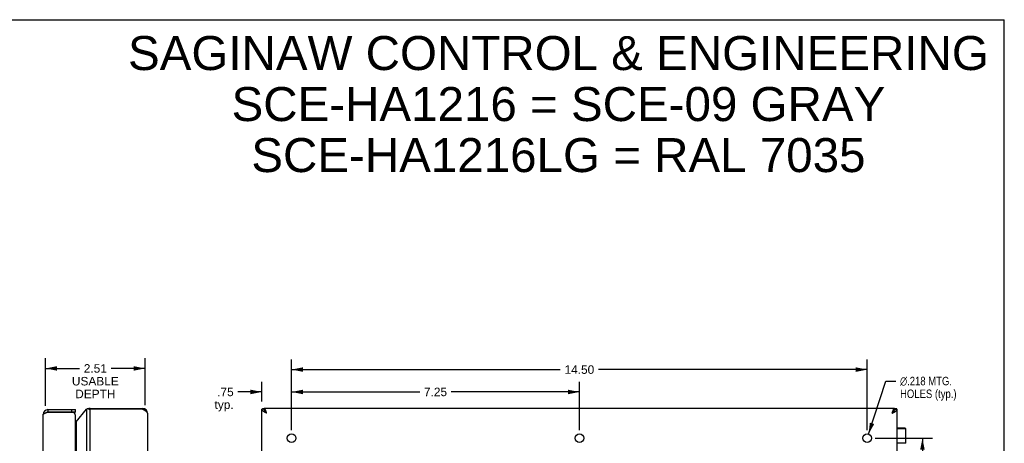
# Model space of a CAD drawing. Header units: inches. Extents: x 0 to 48.6, y 0 to 31.4.
# Tile 10 of 10: x 23.8 to 48.6, y 20.8 to 31.4. Entities that reach past the tile are written whole.
import ezdxf

# ---------------------------------------------------------------- set-up
doc = ezdxf.new("R2010")
doc.units = ezdxf.units.IN
doc.header["$LTSCALE"] = 2.671429
doc.header["$MEASUREMENT"] = 0
doc.layers.get('0').update_dxf_attribs({"linetype": 'CONTINUOUS'})
doc.layers.add('02___PRT_ALL_AXES', color=7, linetype='CONTINUOUS')
doc.layers.add('DIMENSIONS', color=7, linetype='CONTINUOUS')
doc.styles.get("Standard").update_dxf_attribs({"font": 'arial.ttf'})
doc.styles.add('TEXTSTYLE_1', font='gdt', dxfattribs={"width": 0.8})
doc.dimstyles.new('DIMSTYLE_1', dxfattribs={"dimtxt": 0.214286, "dimasz": 0.285714, "dimexe": 0.09, "dimexo": 0.07, "dimgap": 0.0375, "dimtad": 0, "dimtih": 1, "dimtoh": 1, "dimzin": 4, "dimdsep": 46, "dimtxsty": 'Standard', "dimblk": '_FILLED', "dimblk1": '_FILLED', "dimblk2": '_FILLED', "dimcen": 0.09, "dimazin": 1, "dimtfac": 1, "dimtofl": 0, "dimtmove": 0, "dimatfit": 3, "dimldrblk": '_FILLED', "dimfxl": 0, "dimtolj": 1, "dimtzin": 4, "dimarcsym": 0})
doc.dimstyles.new('DIMSTYLE_2', dxfattribs={"dimtxt": 0.214286, "dimasz": 0.285714, "dimexe": 0.09, "dimexo": 0.07, "dimgap": 0.09, "dimtad": 0, "dimtih": 1, "dimtoh": 1, "dimdec": 3, "dimzin": 4, "dimdsep": 46, "dimtxsty": 'Standard', "dimblk": '_FILLED', "dimblk1": '_FILLED', "dimblk2": '_FILLED', "dimcen": 0.09, "dimadec": 3, "dimazin": 1, "dimtfac": 1, "dimtofl": 0, "dimtmove": 0, "dimatfit": 1, "dimldrblk": '_FILLED', "dimfxl": 0, "dimtolj": 1, "dimtzin": 4, "dimarcsym": 0})

# ---------------------------------------------------------------- blocks, each defined once
blk = doc.blocks.new('_FILLED')
at = {"color": 0, "linetype": 'ByBlock'}
blk.add_solid([(0, 0), (-1, 0.2), (-1, -0.2)], dxfattribs=at)
blk = doc.blocks.new('*D1')
at = {"layer": 'DIMENSIONS', "color": 2, "linetype": 'Continuous'}
for p, q in [((30.616, 21.078), (30.616, 22.866)), ((45.116, 21.078), (45.116, 22.866)), ((30.616, 22.609), (37.385, 22.609)), ((45.116, 22.609), (38.348, 22.609))]:
    blk.add_line(p, q, dxfattribs=at)
at = {"layer": 'DIMENSIONS', "color": 2, "linetype": 'Continuous', "xscale": 0.2857142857, "yscale": 0.2857142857, "zscale": 0.2857142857, "rotation": 180}
blk.add_blockref('_FILLED', (30.616, 22.609), dxfattribs=at)
at = {"layer": 'DIMENSIONS', "color": 2, "linetype": 'Continuous', "xscale": 0.2857142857, "yscale": 0.2857142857, "zscale": 0.2857142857}
blk.add_blockref('_FILLED', (45.116, 22.609), dxfattribs=at)
at = {"layer": 'DIMENSIONS', "color": 2, "linetype": 'Continuous', "insert": (37.866, 22.716), "char_height": 0.2143, "width": 0.74881, "attachment_point": 2, "line_spacing_factor": 0.9}
blk.add_mtext('14.50', dxfattribs=at)
blk = doc.blocks.new('*D2')
at = {"layer": 'DIMENSIONS', "color": 2, "linetype": 'Continuous'}
for p, q in [((45.15, 20.982), (45.588, 22.319)), ((45.588, 22.319), (45.838, 22.319))]:
    blk.add_line(p, q, dxfattribs=at)
at = {"layer": 'DIMENSIONS', "color": 2, "linetype": 'Continuous', "xscale": 0.2857142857, "yscale": 0.2857142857, "zscale": 0.2857142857, "rotation": 251.883860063}
blk.add_blockref('_FILLED', (45.15, 20.982), dxfattribs=at)
at = {"layer": 'DIMENSIONS', "color": 2, "linetype": 'Continuous', "insert": (45.945, 22.427), "char_height": 0.21429, "width": 1.77722, "attachment_point": 1, "line_spacing_factor": 0.9, "style": 'TEXTSTYLE_1'}
blk.add_mtext('{\\fgdt;n}\\fArial;.218 MTG.\\PHOLES (typ.)', dxfattribs=at)
blk = doc.blocks.new('*D3')
at = {"layer": 'DIMENSIONS', "color": 2, "linetype": 'Continuous'}
for p, q in [((45.316, 20.878), (46.766, 20.878)), ((46.509, 20.878), (46.509, 15.959)), ((46.509, 10.378), (46.509, 15.531)), ((45.425, 10.378), (46.766, 10.378))]:
    blk.add_line(p, q, dxfattribs=at)
at = {"layer": 'DIMENSIONS', "color": 2, "linetype": 'Continuous', "xscale": 0.2857142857, "yscale": 0.2857142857, "zscale": 0.2857142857}
for p, rotation in [((46.509, 20.878), 90), ((46.509, 10.378), 270)]:
    blk.add_blockref('_FILLED', p, dxfattribs=dict(at, rotation=rotation))
at = {"layer": 'DIMENSIONS', "color": 2, "linetype": 'Continuous', "insert": (46.509, 15.852), "char_height": 0.2143, "width": 0.74881, "attachment_point": 2, "line_spacing_factor": 0.9}
blk.add_mtext('10.50', dxfattribs=at)
blk = doc.blocks.new('*D5')
at = {"layer": 'DIMENSIONS', "color": 2, "linetype": 'Continuous'}
for p, q in [((29.866, 21.807), (29.866, 22.303)), ((30.616, 21.078), (30.616, 22.303)), ((29.866, 22.045), (29.264, 22.045)), ((30.616, 22.045), (31.188, 22.045))]:
    blk.add_line(p, q, dxfattribs=at)
at = {"layer": 'DIMENSIONS', "color": 2, "linetype": 'Continuous', "xscale": 0.2857142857, "yscale": 0.2857142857, "zscale": 0.2857142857}
blk.add_blockref('_FILLED', (29.866, 22.045), dxfattribs=at)
at = {"layer": 'DIMENSIONS', "color": 2, "linetype": 'Continuous', "xscale": 0.2857142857, "yscale": 0.2857142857, "zscale": 0.2857142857, "rotation": 180}
blk.add_blockref('_FILLED', (30.616, 22.045), dxfattribs=at)
at = {"layer": 'DIMENSIONS', "color": 2, "linetype": 'Continuous', "insert": (29.157, 22.153), "char_height": 0.2143, "width": 0.48194, "attachment_point": 3, "line_spacing_factor": 0.9}
blk.add_mtext('.75\\Ptyp.', dxfattribs=at)
blk = doc.blocks.new('*D8')
at = {"layer": 'DIMENSIONS', "color": 2, "linetype": 'Continuous'}
for p, q in [((30.616, 21.078), (30.616, 22.303)), ((37.866, 21.078), (37.866, 22.303)), ((30.616, 22.045), (33.843, 22.045)), ((37.866, 22.045), (34.64, 22.045))]:
    blk.add_line(p, q, dxfattribs=at)
at = {"layer": 'DIMENSIONS', "color": 2, "linetype": 'Continuous', "xscale": 0.2857142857, "yscale": 0.2857142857, "zscale": 0.2857142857, "rotation": 180}
blk.add_blockref('_FILLED', (30.616, 22.045), dxfattribs=at)
at = {"layer": 'DIMENSIONS', "color": 2, "linetype": 'Continuous', "xscale": 0.2857142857, "yscale": 0.2857142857, "zscale": 0.2857142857}
blk.add_blockref('_FILLED', (37.866, 22.045), dxfattribs=at)
at = {"layer": 'DIMENSIONS', "color": 2, "linetype": 'Continuous', "insert": (34.241, 22.153), "char_height": 0.2143, "width": 0.58232, "attachment_point": 2, "line_spacing_factor": 0.9}
blk.add_mtext('7.25', dxfattribs=at)
blk = doc.blocks.new('*D21')
at = {"layer": 'DIMENSIONS', "color": 2, "linetype": 'Continuous'}
for p, q in [((24.418, 21.691), (24.418, 22.895)), ((26.923, 21.708), (26.923, 22.895)), ((24.418, 22.638), (25.272, 22.638)), ((26.923, 22.638), (26.069, 22.638))]:
    blk.add_line(p, q, dxfattribs=at)
at = {"layer": 'DIMENSIONS', "color": 2, "linetype": 'Continuous', "xscale": 0.2857142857, "yscale": 0.2857142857, "zscale": 0.2857142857, "rotation": 180}
blk.add_blockref('_FILLED', (24.418, 22.638), dxfattribs=at)
at = {"layer": 'DIMENSIONS', "color": 2, "linetype": 'Continuous', "xscale": 0.2857142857, "yscale": 0.2857142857, "zscale": 0.2857142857}
blk.add_blockref('_FILLED', (26.923, 22.638), dxfattribs=at)
at = {"layer": 'DIMENSIONS', "color": 2, "linetype": 'Continuous', "insert": (25.671, 22.745), "char_height": 0.2143, "width": 1.17897, "attachment_point": 2, "line_spacing_factor": 0.9}
blk.add_mtext('2.51\\PUSABLE\\PDEPTH', dxfattribs=at)

msp = doc.modelspace()

# ---------------------------------------------------------------- linework, layer by layer
at = {"color": 7, "linetype": 'Continuous'}
for p, q in [((0, 31.4286), (48.5714, 31.4286)), ((48.5714, 0), (48.5714, 31.4286)), ((24.4781, 21.5985), (24.4781, 21.5385)), ((25.0781, 21.5385), (25.0781, 21.5985)), ((25.1681, 21.5385), (25.1681, 21.5985)), ((25.5087, 21.6236), (25.478, 21.6236)), ((25.4961, 21.6185), (25.5177, 21.6185)), ((25.5393, 21.6285), (25.5393, 21.6075)), ((25.5792, 21.6285), (25.5792, 21.6075)), ((26.863, 21.6285), (26.863, 21.6075)), ((26.8634, 21.6285), (26.8634, 21.6075)), ((29.9264, 21.6075), (29.8664, 21.6075)), ((29.8744, 21.6185), (29.9264, 21.6185)), ((29.9264, 21.6236), (29.8832, 21.6236)), ((29.9264, 21.6285), (29.9264, 21.6075)), ((45.8064, 21.6285), (45.8064, 21.6075)), ((45.8496, 21.6236), (45.8064, 21.6236)), ((45.8584, 21.6185), (45.8064, 21.6185)), ((45.8614, 21.614), (45.8064, 21.614)), ((45.8643, 21.6101), (45.8064, 21.6101)), ((45.866, 21.6079), (45.8064, 21.6079)), ((45.8064, 21.6075), (45.8664, 21.6075)), ((25.1681, 21.5385), (24.4781, 21.5385)), ((29.9478, 21.5525), (29.9478, 21.5593)), ((45.785, 21.5593), (45.785, 21.5525)), ((46.0738, 21.1285), (45.8664, 21.1285)), ((46.0868, 21.1155), (45.8664, 21.1155)), ((46.0868, 20.7535), (45.8664, 20.7535))]:
    msp.add_line(p, q, dxfattribs=at)
at = {"color": 3, "linetype": 'Continuous'}
for p, q in [((24.4781, 21.5985), (25.1681, 21.5985)), ((25.1844, 21.2896), (25.4474, 21.6075)), ((25.4474, 21.6075), (25.4474, 9.6494)), ((25.5393, 21.6285), (26.8634, 21.6285)), ((25.5393, 9.6495), (25.5393, 21.6075)), ((26.8634, 21.6075), (25.5393, 21.6075)), ((29.8664, 9.6495), (29.8664, 21.6075)), ((45.8064, 21.6285), (29.9264, 21.6285)), ((45.8647, 21.6097), (45.8643, 21.6101)), ((45.8664, 21.6075), (45.8664, 9.6495)), ((24.3581, 9.7785), (24.3581, 21.4785)), ((24.4625, 21.5335), (25.1077, 21.5335)), ((25.1681, 9.8085), (25.1681, 21.4485)), ((26.9834, 21.5085), (26.9834, 9.7485)), ((25.1844, 21.2896), (25.1844, 9.9673))]:
    msp.add_line(p, q, dxfattribs=at)
for points in [[(25.4474, 21.6075), (25.4497, 21.6094), (25.452, 21.6113), (25.4545, 21.6132), (25.457, 21.6151), (25.4595, 21.617), (25.4622, 21.6189)], [(25.478, 21.6236), (25.4757, 21.6235), (25.4731, 21.6232), (25.4706, 21.6227), (25.4682, 21.622), (25.466, 21.6211), (25.464, 21.6201), (25.4622, 21.6189)], [(25.4961, 21.6185), (25.494, 21.6198), (25.4917, 21.6208), (25.4892, 21.6218), (25.4866, 21.6225), (25.4839, 21.6231), (25.4812, 21.6235), (25.4784, 21.6236), (25.478, 21.6236)], [(25.4961, 21.6185), (25.4997, 21.6165), (25.5034, 21.6147), (25.5074, 21.613), (25.5116, 21.6115), (25.516, 21.6103), (25.5205, 21.6093), (25.5251, 21.6085), (25.5298, 21.6079), (25.5345, 21.6076), (25.5393, 21.6075)], [(26.9834, 21.5085), (26.9831, 21.5123), (26.9825, 21.5161), (26.9814, 21.5199), (26.9799, 21.5237), (26.9779, 21.5275), (26.9756, 21.5313), (26.9728, 21.5351), (26.9696, 21.5389), (26.9661, 21.5427), (26.9621, 21.5465), (26.9578, 21.5504), (26.9532, 21.5542), (26.9482, 21.558), (26.9429, 21.5618), (26.9374, 21.5656), (26.9315, 21.5694), (26.9254, 21.5732), (26.9191, 21.577), (26.9126, 21.5808), (26.9059, 21.5846), (26.8991, 21.5884), (26.8921, 21.5922), (26.885, 21.596), (26.8778, 21.5999), (26.8706, 21.6037), (26.8634, 21.6075)], [(29.8744, 21.6185), (29.8731, 21.6165), (29.8719, 21.6147), (29.8707, 21.613), (29.8696, 21.6115), (29.8687, 21.6103), (29.8679, 21.6093), (29.8672, 21.6085), (29.8668, 21.6079), (29.8665, 21.6076), (29.8664, 21.6075)], [(29.9864, 21.5085), (29.9791, 21.5123), (29.9719, 21.5161), (29.9648, 21.5199), (29.9577, 21.5237), (29.9507, 21.5275), (29.9438, 21.5313), (29.9371, 21.5351), (29.9306, 21.5389), (29.9243, 21.5427), (29.9182, 21.5465), (29.9124, 21.5504), (29.9068, 21.5542), (29.9015, 21.558), (29.8966, 21.5618), (29.8919, 21.5656), (29.8876, 21.5694), (29.8837, 21.5732), (29.8801, 21.577), (29.877, 21.5808), (29.8742, 21.5846), (29.8718, 21.5884), (29.8699, 21.5922), (29.8684, 21.596), (29.8673, 21.5999), (29.8666, 21.6037), (29.8664, 21.6075)], [(29.8744, 21.6185), (29.8753, 21.6198), (29.8763, 21.6208), (29.8774, 21.6218), (29.8786, 21.6225), (29.8799, 21.6231), (29.8814, 21.6235), (29.883, 21.6236), (29.8832, 21.6236)], [(29.9864, 21.5085), (29.9841, 21.5157), (29.9818, 21.5229), (29.9795, 21.5301), (29.9772, 21.5372), (29.9749, 21.5442), (29.9725, 21.551), (29.9702, 21.5577), (29.9679, 21.5642), (29.9656, 21.5705), (29.9633, 21.5766), (29.961, 21.5825), (29.9587, 21.588), (29.9564, 21.5933), (29.9541, 21.5983), (29.9518, 21.6029), (29.9495, 21.6072), (29.9472, 21.6112), (29.9449, 21.6147), (29.9425, 21.6179), (29.9402, 21.6207), (29.9379, 21.623), (29.9356, 21.625), (29.9333, 21.6265), (29.931, 21.6276), (29.9287, 21.6282), (29.9264, 21.6285)], [(45.7464, 21.5085), (45.7487, 21.5157), (45.751, 21.5229), (45.7533, 21.5301), (45.7556, 21.5372), (45.7579, 21.5442), (45.7602, 21.551), (45.7625, 21.5577), (45.7649, 21.5642), (45.7672, 21.5705), (45.7695, 21.5766), (45.7718, 21.5825), (45.7741, 21.588), (45.7764, 21.5933), (45.7787, 21.5983), (45.781, 21.6029), (45.7833, 21.6072), (45.7856, 21.6112), (45.7879, 21.6147), (45.7902, 21.6179), (45.7925, 21.6207), (45.7949, 21.623), (45.7972, 21.625), (45.7995, 21.6265), (45.8018, 21.6276), (45.8041, 21.6282), (45.8064, 21.6285)], [(45.7464, 21.5085), (45.7536, 21.5123), (45.7609, 21.5161), (45.768, 21.5199), (45.7751, 21.5237), (45.7821, 21.5275), (45.7889, 21.5313), (45.7956, 21.5351), (45.8022, 21.5389), (45.8085, 21.5427), (45.8146, 21.5465), (45.8204, 21.5504), (45.826, 21.5542), (45.8312, 21.558), (45.8362, 21.5618), (45.8409, 21.5656), (45.8452, 21.5694), (45.8491, 21.5732), (45.8526, 21.577), (45.8558, 21.5808), (45.8586, 21.5846), (45.861, 21.5884), (45.8629, 21.5922), (45.8644, 21.596), (45.8655, 21.5999), (45.8662, 21.6037), (45.8664, 21.6075)], [(45.8584, 21.6185), (45.8575, 21.6198), (45.8565, 21.6208), (45.8554, 21.6218), (45.8542, 21.6225), (45.8528, 21.6231), (45.8514, 21.6235), (45.8498, 21.6236), (45.8496, 21.6236)], [(45.8614, 21.614), (45.8609, 21.6147), (45.8604, 21.6155), (45.8599, 21.6163), (45.8594, 21.617), (45.8589, 21.6178), (45.8584, 21.6185)], [(45.8643, 21.6101), (45.8639, 21.6107), (45.8635, 21.6114), (45.863, 21.612), (45.8625, 21.6127), (45.8619, 21.6133), (45.8614, 21.614)], [(45.866, 21.6079), (45.8658, 21.6083), (45.8656, 21.6086), (45.8653, 21.609), (45.865, 21.6093), (45.8647, 21.6097)], [(45.8664, 21.6075), (45.8664, 21.6075), (45.8663, 21.6076), (45.8663, 21.6077), (45.8662, 21.6078), (45.8661, 21.6079), (45.866, 21.6079)], [(24.3581, 21.4785), (24.3583, 21.4806), (24.3589, 21.4827), (24.3598, 21.4848), (24.3611, 21.4869), (24.3627, 21.489), (24.3647, 21.4912), (24.367, 21.4933), (24.3697, 21.4954), (24.3727, 21.4975), (24.3761, 21.4996), (24.3797, 21.5017), (24.3837, 21.5039), (24.3879, 21.506), (24.3924, 21.5081), (24.3972, 21.5102), (24.4022, 21.5123), (24.4075, 21.5144), (24.413, 21.5165), (24.4187, 21.5187), (24.4245, 21.5208), (24.4305, 21.5229), (24.4367, 21.525), (24.443, 21.5271), (24.4494, 21.5292), (24.4559, 21.5314), (24.4625, 21.5335)], [(25.1779, 21.2794), (25.1745, 21.2746), (25.171, 21.2698), (25.1681, 21.266)], [(25.1844, 21.2896), (25.1834, 21.2879), (25.1824, 21.2862), (25.1813, 21.2845), (25.1802, 21.2828), (25.179, 21.2811), (25.1779, 21.2794)]]:
    msp.add_lwpolyline(points, dxfattribs=at)
at = {"color": 7, "linetype": 'Continuous'}
for points in [[(25.5177, 21.6185), (25.5167, 21.6196), (25.5158, 21.6206), (25.5147, 21.6214), (25.5137, 21.6221), (25.5127, 21.6227), (25.5117, 21.6231), (25.5107, 21.6234), (25.5098, 21.6236), (25.5088, 21.6236), (25.5087, 21.6236)], [(25.5177, 21.6185), (25.5194, 21.6166), (25.5211, 21.6149), (25.5229, 21.6134), (25.5247, 21.612), (25.5265, 21.6109), (25.5283, 21.61), (25.5301, 21.6092), (25.532, 21.6085), (25.5338, 21.6081), (25.5356, 21.6077), (25.5375, 21.6075), (25.5393, 21.6075)], [(29.9864, 21.5085), (29.9817, 21.5134), (29.977, 21.5184), (29.9724, 21.5233), (29.9678, 21.5283), (29.9634, 21.5332), (29.9591, 21.5382), (29.955, 21.5431), (29.9511, 21.548), (29.9474, 21.553), (29.944, 21.558), (29.9408, 21.5629), (29.9378, 21.5679), (29.9352, 21.5728), (29.9329, 21.5778), (29.931, 21.5827), (29.9293, 21.5877), (29.928, 21.5926), (29.9271, 21.5976), (29.9266, 21.6025), (29.9264, 21.6075)], [(45.7464, 21.5085), (45.7511, 21.5134), (45.7558, 21.5184), (45.7604, 21.5233), (45.7649, 21.5283), (45.7694, 21.5332), (45.7736, 21.5382), (45.7777, 21.5431), (45.7816, 21.548), (45.7853, 21.553), (45.7888, 21.558), (45.792, 21.5629), (45.7949, 21.5679), (45.7976, 21.5728), (45.7998, 21.5778), (45.8018, 21.5827), (45.8035, 21.5877), (45.8047, 21.5926), (45.8057, 21.5976), (45.8062, 21.6025), (45.8064, 21.6075)], [(29.9864, 21.5085), (29.9837, 21.5127), (29.981, 21.517), (29.9782, 21.5212), (29.9755, 21.5254), (29.9727, 21.5295), (29.97, 21.5334), (29.9673, 21.5372), (29.9646, 21.5409), (29.9619, 21.5444), (29.9591, 21.5477), (29.9564, 21.5509), (29.9537, 21.5538), (29.9509, 21.5565), (29.9482, 21.559), (29.9455, 21.5611), (29.9428, 21.563), (29.94, 21.5647), (29.9396, 21.5649)], [(45.7464, 21.5085), (45.7491, 21.5127), (45.7518, 21.517), (45.7546, 21.5212), (45.7573, 21.5254), (45.76, 21.5295), (45.7628, 21.5334), (45.7655, 21.5372), (45.7682, 21.5409), (45.7709, 21.5444), (45.7737, 21.5477), (45.7764, 21.5509), (45.7791, 21.5538), (45.7819, 21.5565), (45.7846, 21.559), (45.7873, 21.5611), (45.79, 21.563), (45.7927, 21.5647), (45.7932, 21.5649)], [(46.0169, 20.7535), (46.0163, 20.7535), (46.0157, 20.7534), (46.0151, 20.7534), (46.0146, 20.7534), (46.014, 20.7534), (46.0135, 20.7533), (46.013, 20.7533), (46.0125, 20.7532), (46.0121, 20.7532), (46.0116, 20.7531), (46.0112, 20.753), (46.0108, 20.753), (46.0104, 20.7529), (46.01, 20.7528), (46.0097, 20.7527), (46.0094, 20.7526), (46.009, 20.7526), (46.0087, 20.7525), (46.0084, 20.7524), (46.0081, 20.7523), (46.0079, 20.7522), (46.0076, 20.7521), (46.0073, 20.752), (46.0073, 20.7519)]]:
    msp.add_lwpolyline(points, dxfattribs=at)
at = {"color": 3, "linetype": 'Continuous'}
for centre, radius, start, end in [((24.4781, 21.4785), 0.12, 90, 180), ((25.5393, 21.5085), 0.12, 90, 106.3014), ((26.8634, 21.5085), 0.12, 0, 90), ((25.0781, 21.4485), 0.09, 0, 70.81186)]:
    msp.add_arc(centre, radius, start, end, dxfattribs=at)
at = {"color": 7, "linetype": 'Continuous'}
for centre, radius, start, end in [((24.4781, 21.4785), 0.06, 90, 125.7723), ((46.0738, 21.1155), 0.013, 0, 90)]:
    msp.add_arc(centre, radius, start, end, dxfattribs=at)
at = {"layer": '02___PRT_ALL_AXES', "color": 7, "linetype": 'Continuous'}
for p, q in [((46.0868, 20.7535), (46.0868, 21.1155)), ((46.0073, 20.7535), (46.0073, 20.7485))]:
    msp.add_line(p, q, dxfattribs=at)
at = {"layer": '02___PRT_ALL_AXES', "color": 3, "linetype": 'Continuous'}
for centre in [(30.6164, 20.8785), (37.8664, 20.8785), (45.1164, 20.8785)]:
    msp.add_circle(centre, 0.109, dxfattribs=at)

# ---------------------------------------------------------------- texts
at = {"layer": 'DIMENSIONS', "color": 2, "linetype": 'Continuous', "insert": (37.3379, 31.0161), "char_height": 0.857143, "width": 21.648433, "attachment_point": 2, "line_spacing_factor": 0.9}
msp.add_mtext('SAGINAW CONTROL & ENGINEERING\\PSCE-HA1216 = SCE-09 GRAY\\PSCE-HA1216LG = RAL 7035', dxfattribs=at)

# ---------------------------------------------------------------- dimensions: what is measured, and where the dimension line sits
at = {"layer": 'DIMENSIONS', "color": 2, "linetype": 'Continuous'}
dim = msp.add_linear_dim(base=(24.4181, 22.638), p1=(26.9234, 21.6385), p2=(24.4181, 21.6207), angle=180, text='<>\\PUSABLE\\PDEPTH', dimstyle='DIMSTYLE_1', dxfattribs=at)
dim.commit()
dim.dimension.update_dxf_attribs({"geometry": '*D21', "text_midpoint": (25.6707, 22.3166), "dimtype": 160})
for base, p2, picture, middle in [((45.1164, 22.6087), (45.1164, 21.0085), '*D1', (37.8755, 22.6075)), ((37.8664, 22.0454), (37.8664, 21.0085), '*D8', (34.2423, 22.0442))]:
    dim = msp.add_linear_dim(base=base, p1=(30.6164, 21.0085), p2=p2, dimstyle='DIMSTYLE_1', dxfattribs=at)
    dim.commit()
    dim.dimension.update_dxf_attribs({"geometry": picture, "text_midpoint": middle, "dimtype": 160})
dim = msp.add_linear_dim(base=(30.6164, 22.0454), p1=(29.8664, 22.3726), p2=(30.6164, 21.0085), text='<>\\Ptyp.', dimstyle='DIMSTYLE_1', dxfattribs=at)
dim.commit()
dim.dimension.update_dxf_attribs({"geometry": '*D5', "text_midpoint": (28.9158, 21.8847), "dimtype": 160})
dim = msp.add_diameter_dim_2p(p1=(45.1503, 20.9821), p2=(45.0825, 20.7749), text='%%c<> MTG.\\PHOLES (typ.)', dimstyle='DIMSTYLE_2', override={"dimpost": '<>'}, dxfattribs=at)
dim.commit()
dim.dimension.update_dxf_attribs({"geometry": '*D2', "text_midpoint": (46.8336, 22.1587), "dimtype": 163})
dim = msp.add_linear_dim(base=(46.5089, 10.3785), p1=(45.2464, 20.8785), p2=(45.3554, 10.3785), angle=270, dimstyle='DIMSTYLE_1', dxfattribs=at)
dim.commit()
dim.dimension.update_dxf_attribs({"geometry": '*D3', "text_midpoint": (46.518, 15.7439), "dimtype": 160})

doc.saveas('drawing.dxf')
